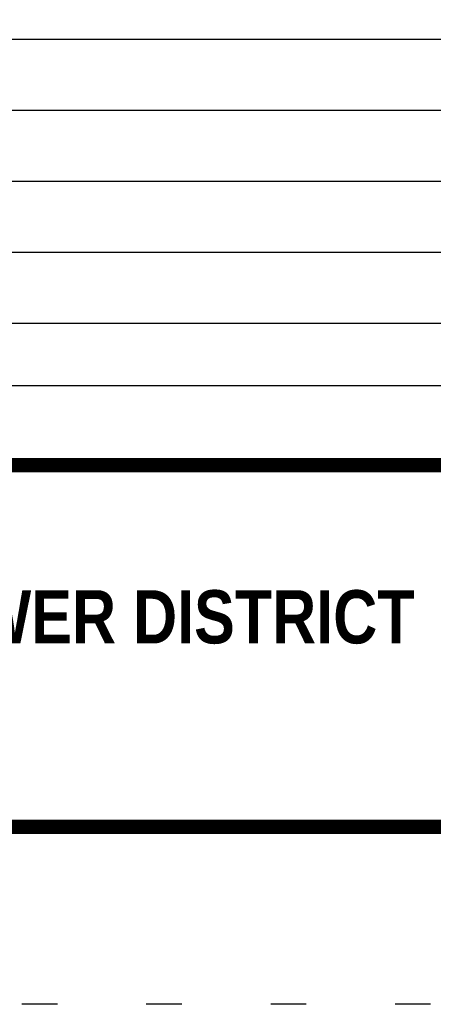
# Model space of a CAD drawing. Header units: feet. Extents: x -26.5 to 0.6, y 11.5 to 22.5.
# Tile 2 of 256: x -20.9 to -19.7, y 11.5 to 14.3. Entities that reach past the tile are written whole.
import ezdxf
from ezdxf.enums import TextEntityAlignment as Align

# ---------------------------------------------------------------- set-up
doc = ezdxf.new("R2010")
doc.units = ezdxf.units.FT
doc.header["$MEASUREMENT"] = 0
doc.linetypes.add('DOT2', pattern=[0.125, 0, -0.125])
doc.layers.get('0').update_dxf_attribs({"linetype": 'CONTINUOUS'})
doc.layers.get('DEFPOINTS').update_dxf_attribs({"linetype": 'CONTINUOUS'})
doc.layers.add('BORDER', color=252, linetype='CONTINUOUS')
doc.styles.add('TECHNICAL', font='techb___.ttf', dxfattribs={"height": 0.1})

msp = doc.modelspace()

# ---------------------------------------------------------------- linework, layer by layer
for points in [[(-25.9594, 14.2154), (-18.4594, 14.2154)], [(-25.9594, 14.0154), (-18.4594, 14.0154)], [(-25.9594, 13.8154), (-18.4594, 13.8154)], [(-25.9594, 13.6154), (-18.4594, 13.6154)], [(-25.9594, 13.4154), (-18.4594, 13.4154)], [(-25.9594, 13.2392), (-18.4594, 13.2392)], [(-25.9594, 13.0154), (-18.4594, 13.0154)]]:
    msp.add_lwpolyline(points)
at = {"layer": 'BORDER', "color": 7, "const_width": 0.04}
msp.add_lwpolyline([(-25.9594, 11.9959), (-25.9594, 21.9959), (-18.4594, 21.9959), (-18.4594, 11.9959)], close=True, dxfattribs=at)
msp.add_lwpolyline([(-25.9594, 13.0154), (-18.4594, 13.0154)], dxfattribs=at)
at = {"layer": 'DEFPOINTS', "color": 7, "linetype": 'DOT2', "ltscale": 2}
msp.add_lwpolyline([(-26.4594, 11.4959), (-26.4594, 22.4959), (-17.9594, 22.4959), (-17.9594, 11.4959)], close=True, dxfattribs=at)

# ---------------------------------------------------------------- texts
at = {"layer": 'BORDER', "color": 7, "style": 'TECHNICAL'}
msp.add_text('BELMONT COUNTY WATER AND SEWER DISTRICT', height=0.15, dxfattribs=at).set_placement((-19.7547, 12.5878), align=Align.MIDDLE_RIGHT)

doc.saveas('drawing.dxf')
